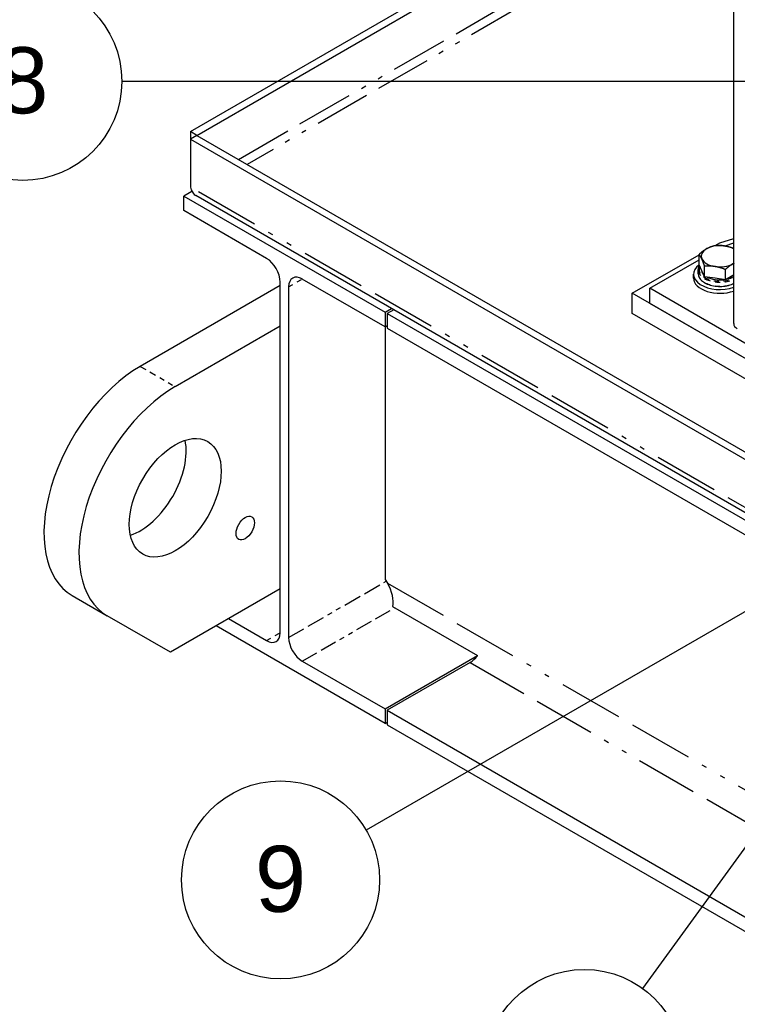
# Model space of a CAD drawing. Header units: inches. Extents: x 3 to 360, y 8 to 227.
# Tile 4 of 98: x 19 to 33, y 102 to 122. Entities that reach past the tile are written whole.
import ezdxf

# ---------------------------------------------------------------- set-up
doc = ezdxf.new("R2010")
doc.units = ezdxf.units.IN
doc.header["$LTSCALE"] = 10.666667
doc.header["$MEASUREMENT"] = 0
doc.linetypes.add('DOUBLE_DASH_DOUBLE_DOT', pattern=[0.74, 0.24, -0.06, 0.24, -0.06, 0.01, -0.06, 0.01, -0.06])
doc.layers.get('0').update_dxf_attribs({"lineweight": 25})
doc.layers.add('DIMEN', color=7, linetype='Continuous', lineweight=25)
doc.layers.add('PHANTOM', color=7, linetype='DOUBLE_DASH_DOUBLE_DOT', lineweight=25)
doc.styles.add('Current-ANSI', font='arial.ttf')

# ---------------------------------------------------------------- blocks, each defined once
blk = doc.blocks.new('Balloon8')
at = {"layer": 'DIMEN', "linetype": 'Continuous', "lineweight": 25}
for p, q in [((4.1531, 10.8819), (4.0301, 10.8437)), ((4.0463, 10.817), (4.1531, 10.8819)), ((4.0625, 10.7903), (4.1531, 10.8819)), ((4.0301, 10.8437), (4.0625, 10.7903)), ((4.0463, 10.817), (3.7121, 10.6142)), ((3.7121, 10.6142), (2.9517, 9.5676))]:
    blk.add_line(p, q, dxfattribs=at)
at = {"layer": 'DIMEN', "linetype": 'Continuous', "lineweight": 25, "flags": 128}
blk.add_lwpolyline([(4.0625, 10.7903), (4.1531, 10.8819), (4.0301, 10.8437), (4.0625, 10.7903)], dxfattribs=at)
at = {"layer": 'DIMEN'}
blk.add_circle((2.8419, 9.4165), 0.1875, dxfattribs=at)
blk.add_solid([(4.0625, 10.7903), (4.1531, 10.8819), (4.0301, 10.8437), (4.0625, 10.7903)], dxfattribs=at)
at = {"layer": 'DIMEN', "insert": (2.8419, 9.4176), "char_height": 0.125, "attachment_point": 5, "style": 'Current-ANSI'}
blk.add_mtext('51', dxfattribs=at)
blk = doc.blocks.new('Balloon16')
at = {"layer": 'DIMEN', "linetype": 'Continuous', "lineweight": 25}
blk.add_line((3.449, 10.4563), (2.4289, 9.8673), dxfattribs=at)
at = {"layer": 'DIMEN'}
blk.add_circle((2.2665, 9.7735), 0.1875, dxfattribs=at)
at = {"layer": 'DIMEN', "insert": (2.2665, 9.7746), "char_height": 0.125, "attachment_point": 5, "style": 'Current-ANSI'}
blk.add_mtext('9', dxfattribs=at)
blk = doc.blocks.new('Balloon17')
at = {"layer": 'DIMEN', "linetype": 'Continuous', "lineweight": 25}
for p, q in [((3.9954, 11.4262), (3.8671, 11.4137)), ((3.8776, 11.3843), (3.9954, 11.4262)), ((3.8881, 11.3548), (3.9954, 11.4262)), ((3.8671, 11.4137), (3.8881, 11.3548)), ((3.8776, 11.3843), (3.5987, 11.285)), ((3.5987, 11.285), (1.9659, 11.285))]:
    blk.add_line(p, q, dxfattribs=at)
at = {"layer": 'DIMEN', "linetype": 'Continuous', "lineweight": 25, "flags": 128}
blk.add_lwpolyline([(3.8881, 11.3548), (3.9954, 11.4262), (3.8671, 11.4137), (3.8881, 11.3548)], dxfattribs=at)
at = {"layer": 'DIMEN'}
blk.add_circle((1.7784, 11.285), 0.1875, dxfattribs=at)
blk.add_solid([(3.8881, 11.3548), (3.9954, 11.4262), (3.8671, 11.4137), (3.8881, 11.3548)], dxfattribs=at)
at = {"layer": 'DIMEN', "insert": (1.7784, 11.2861), "char_height": 0.125, "attachment_point": 5, "style": 'Current-ANSI'}
blk.add_mtext('8', dxfattribs=at)

msp = doc.modelspace()

# ---------------------------------------------------------------- linework, layer by layer
for p, q in [((33.33, 115.481), (33.33, 130.213)), ((22.355, 119.36), (33.33, 125.696)), ((22.488, 119.283), (33.33, 125.543)), ((22.488, 119.283), (22.355, 119.36)), ((22.355, 119.36), (22.355, 119.206)), ((22.488, 119.283), (22.355, 119.206)), ((22.488, 119.283), (22.488, 119.283)), ((22.488, 119.283), (68.279, 92.845)), ((22.355, 119.206), (22.355, 118.237)), ((22.355, 119.206), (87.85, 81.393)), ((22.384, 118.152), (22.222, 118.058)), ((22.222, 118.058), (26.288, 115.711)), ((22.222, 117.764), (22.222, 118.058)), ((87.871, 80.305), (22.464, 118.068)), ((23.894, 116.799), (22.222, 117.764)), ((32.953, 117.059), (33.05, 117.114)), ((33.05, 117.114), (33.33, 117.201)), ((33.158, 117.05), (33.33, 117.111)), ((31.282, 116.094), (32.631, 116.873)), ((31.635, 116.196), (32.631, 116.771)), ((32.631, 116.67), (32.631, 116.88)), ((32.615, 116.489), (32.615, 116.568)), ((32.687, 116.55), (32.631, 116.67)), ((32.743, 116.429), (32.687, 116.55)), ((32.743, 116.429), (32.743, 116.639)), ((33.162, 116.364), (33.162, 116.574)), ((24.17, 109.242), (24.17, 116.321)), ((26.288, 115.417), (24.616, 116.382)), ((32.519, 116.4), (32.519, 116.477)), ((32.953, 116.397), (32.743, 116.429)), ((33.162, 116.364), (32.953, 116.397)), ((33.315, 116.453), (33.162, 116.364)), ((33.33, 116.461), (33.315, 116.453)), ((24.17, 116.252), (21.342, 114.619)), ((24.34, 116.223), (24.34, 109.144)), ((31.635, 115.889), (31.635, 116.196)), ((35.878, 113.746), (31.635, 116.196)), ((31.282, 115.685), (31.282, 116.094)), ((36.232, 113.236), (31.282, 116.094)), ((26.288, 115.711), (26.417, 115.786)), ((26.288, 115.711), (26.288, 115.417)), ((26.462, 115.76), (26.332, 115.685)), ((35.878, 113.44), (31.635, 115.889)), ((26.332, 115.685), (83.873, 82.464)), ((26.332, 115.685), (26.332, 115.391)), ((36.232, 112.828), (31.282, 115.685)), ((22.049, 114.211), (24.17, 115.435)), ((26.288, 115.417), (26.332, 115.442)), ((26.291, 115.419), (26.291, 110.318)), ((26.332, 115.391), (83.873, 82.17)), ((26.291, 110.318), (26.336, 110.241)), ((19.967, 109.992), (20.674, 109.584)), ((24.17, 110.128), (21.95, 108.847)), ((26.441, 109.767), (28.154, 108.778)), ((21.95, 108.847), (20.674, 109.584)), ((26.288, 107.407), (22.873, 109.379)), ((23.127, 109.526), (23.894, 109.083)), ((26.288, 107.701), (28.154, 108.778)), ((24.616, 108.667), (26.288, 107.701)), ((28.004, 108.641), (26.332, 107.676)), ((26.288, 107.701), (26.288, 107.407)), ((26.332, 107.676), (81.999, 75.536)), ((26.332, 107.676), (26.332, 107.382)), ((26.288, 107.407), (26.332, 107.433)), ((26.332, 107.382), (81.972, 75.258))]:
    msp.add_line(p, q)
for centre, major_axis, start_param, end_param in [((33.05, 116.843), (-0.375, 0), 5.497787, 6.544985), ((33.05, 116.843), (-0.375, 0), 4.45059, 5.497787), ((33.05, 116.843), (-0.375, 0), 3.868028, 4.45059), ((23.894, 116.48), (-0.195, 0.338), 3.926991, 5.497787), ((33.05, 116.843), (-0.375, 0), 0.261799, 1.308997), ((33.05, 116.843), (0.375, 0), 5.497787, 5.55675), ((33.05, 116.477), (-0.531, 0), 5.614924, 8.410141), ((33.05, 116.579), (-0.375, 0), 0.010029, 0.513569), ((33.05, 116.843), (0.375, 0), 4.45059, 5.497787), ((24.616, 116.064), (-0.195, 0.338), 5.497787, 7.068583), ((33.05, 116.4), (-0.531, 0), 0, 2.126956), ((33.05, 116.579), (0.375, 0), 3.960604, 4.940575), ((33.05, 116.579), (0.375, 0), 5.079699, 5.55675), ((33.58, 115.481), (-0.25, 0), 0, 0.785398), ((21.342, 112.373), (-1.375, -2.382), 3.926991, 6.283185), ((22.049, 111.965), (-1.375, -2.382), 3.926991, 6.283185), ((21.342, 112.373), (0.656, 1.137), 3.710543, 5.714235), ((26.06, 110.082), (0.276, -0.478), 0.573986, 1.570796), ((23.894, 109.401), (0.195, -0.338), 5.497787, 7.068583), ((24.616, 108.985), (0.195, -0.338), 3.926991, 5.497787), ((28.004, 108.959), (-0.195, -0.338), 0.785398, 1.359384)]:
    msp.add_ellipse(centre, major_axis=major_axis, ratio=0.57735, start_param=start_param, end_param=end_param)
for centre, major_axis in [((22.049, 111.965), (0.656, 1.137)), ((23.463, 111.353), (0.132, 0.228))]:
    msp.add_ellipse(centre, major_axis=major_axis, ratio=0.57735)
for points in [[(22.355, 118.237), (22.359, 118.217), (22.364, 118.199), (22.371, 118.182)], [(22.371, 118.182), (22.39, 118.132), (22.422, 118.092), (22.464, 118.068)]]:
    msp.add_open_spline(points, degree=3)
for points, weights in [([(32.631, 116.88), (32.713, 116.955), (32.784, 116.996)], [1, 1.0379548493, 1]), ([(32.784, 116.996), (32.855, 117.037), (32.938, 117.057)], [1, 1.0379548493, 1]), ([(32.938, 117.057), (33.05, 117.067), (33.147, 117.052)], [1, 1.0379548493, 1]), ([(33.147, 117.052), (33.233, 117.039), (33.33, 117.003)], [1, 1.03365525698, 1.00762505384]), ([(32.687, 116.787), (32.661, 116.843), (32.631, 116.88)], [1, 1.0379548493, 1]), ([(32.743, 116.639), (32.713, 116.731), (32.687, 116.787)], [1, 1.0379548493, 1]), ([(33.33, 116.699), (33.322, 116.694), (33.315, 116.69)], [1.00702154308, 1.00391449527, 1]), ([(32.953, 116.634), (32.855, 116.649), (32.743, 116.639)], [1, 1.0379548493, 1]), ([(33.162, 116.574), (33.05, 116.619), (32.953, 116.634)], [1, 1.0379548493, 1]), ([(33.315, 116.69), (33.244, 116.649), (33.162, 116.574)], [1, 1.0379548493, 1])]:
    msp.add_rational_spline(points, weights, degree=2)
for points, knots in [([(32.615, 116.568), (32.615, 116.595), (32.622, 116.621), (32.637, 116.649), (32.638, 116.651), (32.639, 116.653)], [3.9269908, 3.9269908, 3.9269908, 3.9269908, 4.227616, 4.227616, 4.2546034, 4.2546034, 4.2546034, 4.2546034]), ([(32.615, 116.489), (32.615, 116.462), (32.622, 116.435), (32.65, 116.384), (32.671, 116.36), (32.724, 116.316), (32.758, 116.296), (32.833, 116.264), (32.875, 116.252), (32.964, 116.236), (33.011, 116.232), (33.103, 116.233), (33.149, 116.237), (33.237, 116.255), (33.278, 116.268), (33.32, 116.287), (33.325, 116.29), (33.33, 116.292)], [2.356194, 2.356194, 2.356194, 2.356194, 2.65682, 2.65682, 2.969667, 2.969667, 3.293972, 3.293972, 3.619414, 3.619414, 3.943925, 3.943925, 4.268062, 4.268062, 4.592656, 4.592656, 4.637181, 4.637181, 4.637181, 4.637181])]:
    msp.add_open_spline(points, degree=3, knots=knots)
at = {"layer": 'PHANTOM', "ltscale": 0.44805}
msp.add_line((23.327, 118.798), (33.33, 124.573), dxfattribs=at)
at = {"layer": 'PHANTOM', "ltscale": 0.440132}
msp.add_line((33.33, 124.369), (23.504, 118.696), dxfattribs=at)
at = {"layer": 'PHANTOM', "ltscale": 0.510192}
msp.add_line((87.85, 80.423), (22.355, 118.237), dxfattribs=at)
at = {"layer": 'PHANTOM', "ltscale": 0.019352}
for p, q in [((24.34, 116.223), (24.616, 116.382)), ((23.894, 109.083), (24.17, 109.242))]:
    msp.add_line(p, q, dxfattribs=at)
at = {"layer": 'PHANTOM', "ltscale": 0.049778}
msp.add_line((21.342, 114.619), (22.049, 114.211), dxfattribs=at)
at = {"layer": 'PHANTOM', "ltscale": 0.138996}
msp.add_line((24.34, 109.144), (26.312, 110.283), dxfattribs=at)
at = {"layer": 'PHANTOM', "ltscale": 0.506745}
msp.add_line((26.336, 110.241), (82.903, 77.582), dxfattribs=at)
at = {"layer": 'PHANTOM', "ltscale": 0.13154}
msp.add_line((24.616, 108.667), (26.482, 109.744), dxfattribs=at)
at = {"layer": 'PHANTOM', "ltscale": 0.488984}
msp.add_line((28.004, 108.641), (82.589, 77.127), dxfattribs=at)
at = {"layer": 'PHANTOM', "ltscale": 0.053697}
msp.add_ellipse((33.05, 116.579), major_axis=(-0.42, 0), ratio=0.57735, start_param=6.017734, end_param=8.584231, dxfattribs=at)
at = {"layer": 'PHANTOM', "ltscale": 0.04914}
for centre, major_axis in [((33.05, 116.568), (-0.434, 0)), ((33.05, 116.489), (-0.435, 0))]:
    msp.add_ellipse(centre, major_axis=major_axis, ratio=0.57735, start_param=0, end_param=2.272053, dxfattribs=at)

# ---------------------------------------------------------------- block references
at = {"layer": 'DIMEN', "xscale": 10.66666666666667, "yscale": 10.66666666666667, "zscale": 10.66666666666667}
for name in ['Balloon16', 'Balloon17', 'Balloon8']:
    msp.add_blockref(name, (0, 0), dxfattribs=at)

doc.saveas('drawing.dxf')
